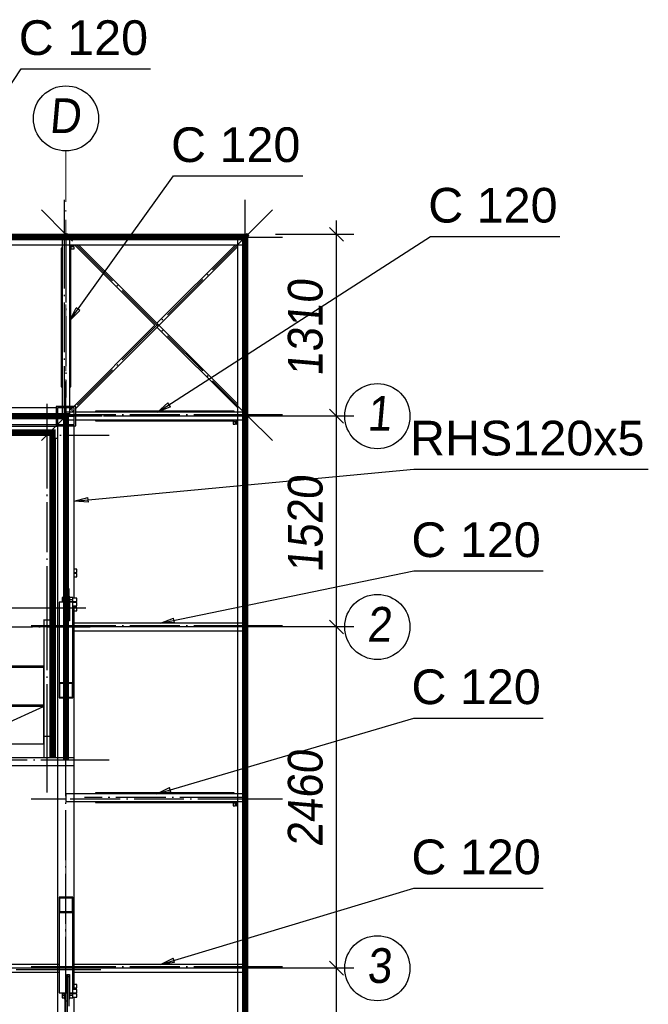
# Paper-space layout 'A0 Advance Steel' of a CAD drawing. Header units: millimetres. Extents: x 228 to 822, y 214 to 634.
# Tile 68 of 76: x 632 to 677, y 413 to 484. Entities that reach past the tile are written whole.
import ezdxf

# ---------------------------------------------------------------- set-up
doc = ezdxf.new("R2010")
doc.units = ezdxf.units.MM
doc.linetypes.add('1 1', pattern=[2, 1, -1])
doc.linetypes.add('ACAD_ISO04W100', pattern=[30, 24, -3, 0, -3])
doc.layers.get('0').update_dxf_attribs({"linetype": 'CONTINUOUS'})
for name, color, linetype in [('AS_Belki', 145, 'CONTINUOUS'), ('AS_Blachy', 30, 'CONTINUOUS'), ('AS_DIM_ON', 7, 'CONTINUOUS'), ('AS_Kraty', 9, 'CONTINUOUS'), ('AS_Schody', 253, 'CONTINUOUS'), ('AS_Sruby', 9, 'CONTINUOUS')]:
    doc.layers.add(name, color=color, linetype=linetype)
doc.styles.add('Arial', font='arial.ttf')
doc.styles.add('ARIAL_1', font='arial.ttf', dxfattribs={"width": 0.9, "oblique": 5})

# ---------------------------------------------------------------- blocks, each defined once
blk = doc.blocks.new('324ewdsczxzxcz')
at = {"linetype": 'ACAD_ISO04W100', "lineweight": 5, "ltscale": 0.2}
for p, q in [((358.229, 244.968, 54.54), (358.229, 340.131, 54.54)), ((378.311, 321.018, -2695.986), (283.147, 321.018, -2695.986)), ((378.311, 305.818, -2695.986), (283.147, 305.818, -2695.986)), ((378.311, 281.218, -8093.957), (283.147, 281.218, -8093.957))]:
    blk.add_line(p, q, dxfattribs=at)
for centre in [(358.229, 342.478, 54.54), (380.658, 321.018, -2695.986), (380.658, 305.818, -2695.986), (380.658, 281.218, -8093.957)]:
    blk.add_circle(centre, 2.347)
at = {"char_height": 2.5, "attachment_point": 1, "style": 'ARIAL_1'}
for s, insert in [('D', (357.007, 343.922, 54.54)), ('1', (379.903, 322.461, -2695.986)), ('2', (379.903, 307.261, -2695.986)), ('3', (379.903, 282.661, -8093.957))]:
    blk.add_mtext_dynamic_manual_height_columns(s, width=4.31573, gutter_width=12.5, heights=[0], dxfattribs=dict(at, insert=insert))

psp = doc.layouts.new('A0 Advance Steel')

# ---------------------------------------------------------------- linework, layer by layer
at = {"color": 0, "linetype": 'ByBlock', "lineweight": -2}
for p, q in [((635.353, 462.332), (635.8, 463.242)), ((636.071, 463.048), (635.353, 462.332)), ((636.071, 463.048), (635.8, 463.242)), ((641.664, 455.707), (642.415, 456.389)), ((642.595, 456.109), (642.415, 456.389)), ((642.595, 456.109), (641.664, 455.707)), ((635.678, 449.309), (636.658, 449.569)), ((636.689, 449.237), (635.678, 449.309)), ((636.689, 449.237), (636.658, 449.569)), ((641.878, 440.507), (642.824, 440.872)), ((642.891, 440.546), (642.824, 440.872)), ((642.891, 440.546), (641.878, 440.507)), ((641.628, 428.207), (642.54, 428.65)), ((642.635, 428.33), (641.628, 428.207)), ((642.635, 428.33), (642.54, 428.65)), ((641.878, 415.907), (642.788, 416.355)), ((642.884, 416.036), (641.878, 415.907)), ((642.884, 416.036), (642.788, 416.355))]:
    psp.add_line(p, q, dxfattribs=at)
at = {"color": 7}
for points in [[(620.153, 462.718), (631.848, 480.464), (641.168, 480.464)], [(635.353, 462.332), (642.819, 472.747), (652.138, 472.747)], [(641.664, 455.707), (661.343, 468.384), (670.663, 468.384)], [(635.678, 449.309), (660.134, 451.598), (677.024, 451.598)], [(641.878, 440.507), (660.134, 444.271), (669.454, 444.271)], [(641.628, 428.207), (660.134, 433.669), (669.454, 433.669)], [(641.878, 415.907), (660.134, 421.408), (669.454, 421.408)]]:
    psp.add_lwpolyline(points, dxfattribs=at)
at = {"linetype": '1 1', "transparency": 33554559, "const_width": 0.45, "elevation": 28346.772}
psp.add_lwpolyline([(647.977, 387.533), (567.179, 387.533), (567.179, 468.331), (647.977, 468.331)], close=True, dxfattribs=at)
at = {"linetype": '1 1', "transparency": 33554559, "const_width": 0.45}
for points, elevation in [([(595.278, 440.232), (595.278, 455.432), (635.078, 455.432), (635.078, 430.648)], 2220.134), ([(597.955, 454.257), (634.105, 454.257), (634.105, 430.812)], 2199.421)]:
    psp.add_lwpolyline(points, dxfattribs=dict(at, elevation=elevation))
at = {"elevation": -26147.296}
psp.add_lwpolyline([(598.039, 447.832), (627.524, 447.832), (627.524, 431.808), (633.448, 434.508)], dxfattribs=at)
at = {"layer": 'AS_Belki', "linetype": 'Continuous', "ltscale": 0.15}
for p, q in [((648.178, 468.532), (566.978, 468.532)), ((634.803, 468.532), (634.803, 456.132)), ((635.22, 468.532), (635.149, 468.603)), ((635.353, 456.132), (635.353, 468.532)), ((647.428, 468.532), (647.428, 387.332)), ((648.108, 468.603), (648.037, 468.532)), ((648.178, 455.707), (648.178, 468.532)), ((648.178, 468.391), (648.249, 468.461)), ((566.978, 467.782), (648.178, 467.782)), ((635.687, 467.782), (641.487, 461.982)), ((647.428, 456.324), (635.97, 467.782)), ((647.287, 467.782), (641.628, 462.124)), ((634.803, 467.54), (634.728, 467.54)), ((634.728, 467.54), (634.728, 466.923)), ((634.803, 467.504), (634.768, 467.504)), ((634.768, 466.958), (634.768, 467.504)), ((635.388, 467.445), (635.388, 466.958)), ((635.428, 466.923), (635.428, 467.445)), ((635.778, 455.991), (647.428, 467.641)), ((634.803, 466.923), (634.728, 466.923)), ((634.728, 466.923), (634.728, 457.551)), ((634.803, 466.958), (634.768, 466.958)), ((635.388, 466.958), (635.353, 466.958)), ((635.428, 466.923), (635.353, 466.923)), ((635.428, 457.551), (635.428, 466.923)), ((641.487, 461.982), (635.637, 456.132)), ((641.628, 461.841), (647.428, 456.041)), ((634.728, 457.551), (634.803, 457.551)), ((635.353, 457.551), (635.428, 457.551)), ((634.378, 456.032), (580.778, 456.032)), ((635.778, 456.132), (634.378, 456.132)), ((634.378, 456.132), (634.378, 454.732)), ((635.678, 456.032), (634.478, 456.032)), ((634.478, 456.032), (634.478, 454.832)), ((634.803, 456.032), (634.803, 455.432)), ((635.078, 456.032), (635.078, 455.707)), ((635.678, 455.707), (635.078, 455.707)), ((635.078, 455.707), (635.078, 455.157)), ((635.353, 455.432), (635.353, 456.032)), ((635.537, 456.032), (635.353, 455.849)), ((635.495, 455.707), (635.678, 455.891)), ((635.678, 454.832), (635.678, 456.032)), ((635.778, 454.732), (635.778, 456.132)), ((648.178, 455.707), (635.778, 455.707)), ((646.569, 455.782), (637.197, 455.782)), ((637.197, 455.782), (637.197, 455.707)), ((647.186, 455.782), (646.569, 455.782)), ((646.569, 455.707), (646.569, 455.782)), ((646.604, 455.742), (647.151, 455.742)), ((646.604, 455.707), (646.604, 455.742)), ((647.151, 455.707), (647.151, 455.742)), ((647.186, 455.707), (647.186, 455.782)), ((648.178, 455.157), (648.178, 455.707)), ((634.478, 455.432), (635.678, 455.432)), ((635.078, 455.157), (635.078, 454.832)), ((635.078, 455.157), (635.678, 455.157)), ((635.778, 455.157), (648.178, 455.157)), ((637.197, 455.157), (637.197, 455.082)), ((637.197, 455.082), (646.569, 455.082)), ((646.569, 455.082), (646.569, 455.157)), ((646.569, 455.082), (647.091, 455.082)), ((646.604, 455.122), (646.604, 455.157)), ((647.091, 455.122), (646.604, 455.122)), ((648.249, 455.503), (648.178, 455.574)), ((648.178, 440.507), (648.178, 455.157)), ((621.963, 454.832), (634.378, 454.832)), ((634.378, 454.732), (635.778, 454.732)), ((634.478, 454.832), (635.678, 454.832)), ((634.478, 454.732), (634.478, 401.132)), ((635.678, 442.308), (635.678, 454.732)), ((635.148, 442.012), (634.578, 442.012)), ((634.578, 442.012), (634.578, 436.232)), ((635.148, 440.676), (635.148, 442.012)), ((635.578, 442.012), (635.328, 442.012)), ((635.328, 442.012), (635.328, 440.676)), ((635.578, 436.232), (635.578, 442.012)), ((635.678, 441.996), (635.678, 442.068)), ((635.678, 414.108), (635.678, 441.757)), ((635.328, 440.676), (635.148, 440.676)), ((648.178, 440.507), (635.578, 440.507)), ((648.178, 439.957), (648.178, 440.507)), ((635.578, 439.957), (648.178, 439.957)), ((648.178, 428.207), (648.178, 439.957)), ((634.578, 436.232), (635.578, 436.232)), ((634.578, 436.232), (634.578, 435.116)), ((634.628, 436.177), (635.528, 436.177)), ((634.628, 435.171), (634.628, 436.177)), ((635.528, 436.177), (635.528, 435.171)), ((635.578, 435.116), (635.578, 436.232)), ((634.578, 435.116), (635.578, 435.116)), ((634.628, 435.171), (635.528, 435.171)), ((635.678, 430.808), (619.478, 430.808)), ((619.478, 430.258), (635.678, 430.258)), ((648.178, 428.207), (635.078, 428.207)), ((635.078, 428.207), (635.078, 427.657)), ((646.569, 428.282), (637.197, 428.282)), ((637.197, 428.282), (637.197, 428.207)), ((647.186, 428.282), (646.569, 428.282)), ((646.569, 428.207), (646.569, 428.282)), ((646.604, 428.242), (647.151, 428.242)), ((646.604, 428.207), (646.604, 428.242)), ((647.151, 428.207), (647.151, 428.242)), ((647.186, 428.207), (647.186, 428.282)), ((648.178, 427.657), (648.178, 428.207)), ((635.078, 427.657), (648.178, 427.657)), ((637.197, 427.657), (637.197, 427.582)), ((637.197, 427.582), (646.569, 427.582)), ((646.569, 427.582), (646.569, 427.657)), ((646.569, 427.582), (647.091, 427.582)), ((646.604, 427.622), (646.604, 427.657)), ((647.091, 427.622), (646.604, 427.622)), ((648.178, 415.907), (648.178, 427.657)), ((635.578, 420.749), (634.578, 420.749)), ((634.578, 420.749), (634.578, 419.632)), ((635.528, 420.693), (634.628, 420.693)), ((634.628, 419.688), (634.628, 420.693)), ((635.528, 420.693), (635.528, 419.688)), ((635.578, 419.632), (635.578, 420.749)), ((635.578, 419.632), (634.578, 419.632)), ((634.578, 419.632), (634.578, 413.852)), ((635.528, 419.688), (634.628, 419.688)), ((635.578, 413.852), (635.578, 419.632)), ((634.578, 415.907), (620.578, 415.907)), ((620.578, 415.357), (634.578, 415.357)), ((648.178, 415.907), (635.578, 415.907)), ((635.578, 415.357), (648.178, 415.357)), ((648.178, 415.357), (648.178, 415.907)), ((648.178, 400.707), (648.178, 415.357)), ((635.148, 415.188), (635.328, 415.188)), ((635.148, 413.852), (635.148, 415.188)), ((635.328, 415.188), (635.328, 413.852)), ((634.578, 413.852), (635.148, 413.852)), ((635.328, 413.852), (635.578, 413.852)), ((635.678, 413.796), (635.678, 413.868)), ((635.678, 401.132), (635.678, 413.557))]:
    psp.add_line(p, q, dxfattribs=at)
at = {"layer": 'AS_Belki', "color": 10, "linetype": 'ACAD_ISO04W100', "ltscale": 0.15}
for points in [[(634.963, 452.932), (634.963, 455.432), (634.963, 468.532), (634.963, 471.032)], [(647.977, 384.832), (647.977, 387.332), (647.977, 468.532), (647.977, 471.032)], [(649.946, 453.665), (648.178, 455.432), (635.078, 468.532), (633.311, 470.3)], [(649.946, 470.3), (648.178, 468.532), (635.078, 455.432), (633.311, 453.665)], [(564.478, 468.331), (566.978, 468.331), (648.178, 468.331), (650.678, 468.331)], [(635.078, 468.414), (635.078, 467.231), (635.078, 457.948), (635.078, 456.766)], [(635.078, 397.932), (635.078, 400.432), (635.078, 455.432), (635.078, 457.932)], [(637.578, 455.432), (635.078, 455.432), (580.078, 455.432), (577.578, 455.432)], [(632.578, 455.547), (635.078, 455.547), (648.178, 455.547), (650.678, 455.547)], [(635.078, 455.432), (635.078, 455.432), (635.078, 455.432), (635.078, 455.432)], [(648.06, 455.432), (646.877, 455.432), (637.594, 455.432), (636.412, 455.432)], [(635.078, 442.678), (635.078, 441.565), (635.078, 435.674), (635.078, 434.561)], [(617.378, 440.232), (619.878, 440.232), (634.328, 440.232), (636.828, 440.232)], [(632.578, 440.347), (635.078, 440.347), (648.178, 440.347), (650.678, 440.347)], [(616.978, 430.648), (619.478, 430.648), (635.678, 430.648), (638.178, 430.648)], [(650.678, 427.817), (648.178, 427.817), (635.078, 427.817), (632.578, 427.817)], [(648.06, 427.932), (646.877, 427.932), (637.594, 427.932), (636.412, 427.932)], [(635.078, 413.186), (635.078, 414.3), (635.078, 420.19), (635.078, 421.304)], [(637.578, 415.517), (635.078, 415.517), (619.878, 415.517), (617.378, 415.517)], [(632.578, 415.747), (635.078, 415.747), (648.178, 415.747), (650.678, 415.747)]]:
    psp.add_lwpolyline(points, dxfattribs=at)
at = {"layer": 'AS_Belki', "linetype": 'Continuous', "ltscale": 0.15, "extrusion": (-0.706942, 0.706942, 0.021586)}
for centre, start, end in [((-780.37, 2.542, -117.738), 91.23662, 271.23656), ((-780.37, 2.942, -136.26), 88.76344, 180)]:
    psp.add_arc(centre, 0.1, start, end, dxfattribs=at)
at = {"layer": 'AS_Belki', "linetype": 'Continuous', "ltscale": 0.15, "extrusion": (-0.706942, -0.706942, 0.021586)}
psp.add_arc((127.029, 17.045, -789.45), 0.1, 0, 180, dxfattribs=at)
at = {"layer": 'AS_Blachy', "linetype": 'Continuous', "ltscale": 0.15}
for p, q in [((635.158, 443.58), (634.998, 443.58)), ((634.998, 443.58), (634.998, 442.58)), ((635.158, 443.58), (635.158, 442.58)), ((635.318, 442.971), (635.158, 442.971)), ((635.318, 440.855), (635.318, 442.971)), ((635.158, 442.58), (634.998, 442.58)), ((634.998, 442.58), (634.998, 442.012)), ((635.158, 442.58), (635.158, 442.245)), ((635.158, 442.245), (635.158, 440.855)), ((635.158, 441.84), (635.148, 441.84)), ((635.158, 440.855), (635.318, 440.855)), ((635.158, 440.855), (635.158, 440.676)), ((635.318, 440.676), (635.318, 440.855)), ((633.478, 437.32), (633.448, 437.32)), ((633.448, 437.32), (633.448, 434.82)), ((633.448, 434.77), (633.448, 434.62)), ((633.448, 434.62), (633.478, 434.62)), ((633.478, 434.508), (633.448, 434.508)), ((633.448, 434.508), (633.448, 433.008)), ((633.448, 432.958), (633.448, 431.808)), ((633.448, 431.808), (633.478, 431.808)), ((635.158, 415.188), (635.158, 415.009)), ((635.318, 415.009), (635.158, 415.009)), ((635.158, 415.009), (635.158, 413.619)), ((635.318, 415.009), (635.318, 415.188)), ((635.318, 413.947), (635.318, 415.009)), ((634.998, 413.852), (634.998, 413.284)), ((635.148, 414.025), (635.158, 414.025)), ((635.318, 413.635), (635.318, 413.947)), ((634.998, 413.284), (635.158, 413.284)), ((634.998, 413.284), (634.998, 412.284)), ((635.158, 413.619), (635.158, 413.284)), ((635.158, 413.284), (635.158, 412.284)), ((635.318, 412.894), (635.318, 413.635))]:
    psp.add_line(p, q, dxfattribs=at)
at = {"layer": 'AS_DIM_ON', "color": 8}
for p, q in [((654.56, 455.432), (654.56, 469.532)), ((655.81, 468.532), (650.178, 468.532)), ((655.81, 455.432), (637.778, 455.432)), ((654.56, 440.232), (654.56, 455.432)), ((655.81, 440.232), (636.328, 440.232)), ((654.56, 415.632), (654.56, 440.232)), ((655.81, 415.632), (622.578, 415.632)), ((654.56, 400.432), (654.56, 415.632))]:
    psp.add_line(p, q, dxfattribs=at)
at = {"layer": 'AS_DIM_ON', "color": 8, "linetype": 'ByBlock', "lineweight": -2}
for p, q in [((655.06, 468.032), (654.06, 469.032)), ((655.06, 454.932), (654.06, 455.932)), ((654.06, 455.932), (655.06, 454.932)), ((655.06, 439.732), (654.06, 440.732)), ((654.06, 440.732), (655.06, 439.732)), ((655.06, 415.132), (654.06, 416.132)), ((654.06, 416.132), (655.06, 415.132))]:
    psp.add_line(p, q, dxfattribs=at)
at = {"layer": 'AS_Kraty', "linetype": 'Continuous', "ltscale": 0.15}
for p, q in [((633.93, 454.232), (621.43, 454.232)), ((633.93, 440.74), (633.93, 454.232)), ((633.53, 440.74), (633.91, 440.74)), ((633.91, 440.74), (633.93, 440.74)), ((633.448, 437.32), (621.508, 437.32)), ((621.53, 437.432), (633.478, 437.432)), ((621.508, 434.62), (633.448, 434.62)), ((633.448, 434.508), (621.508, 434.508)), ((633.448, 434.82), (633.448, 434.77)), ((633.448, 433.008), (633.448, 432.958)), ((621.508, 431.808), (633.448, 431.808))]:
    psp.add_line(p, q, dxfattribs=at)
at = {"layer": 'AS_Schody', "linetype": 'Continuous', "ltscale": 0.15}
for p, q in [((634.478, 454.682), (621.963, 454.682)), ((633.93, 453.832), (634.478, 453.832)), ((634.328, 453.822), (633.93, 453.822)), ((634.328, 440.769), (634.328, 453.822)), ((633.478, 440.769), (633.478, 432.332)), ((634.328, 440.769), (633.93, 440.769)), ((634.328, 432.332), (634.328, 440.769)), ((634.328, 432.332), (633.478, 432.332)), ((633.478, 432.332), (633.478, 430.812)), ((634.328, 430.812), (634.328, 432.332)), ((633.478, 430.812), (634.328, 430.812))]:
    psp.add_line(p, q, dxfattribs=at)
at = {"layer": 'AS_Schody', "color": 10, "linetype": 'ACAD_ISO04W100', "ltscale": 0.15}
for points in [[(633.701, 456.322), (633.701, 453.822), (633.701, 440.078), (633.701, 437.578)], [(618.878, 454.055), (621.378, 454.055), (635.678, 454.055), (638.178, 454.055)], [(633.701, 442.833), (633.701, 440.716), (633.701, 431.694), (633.701, 429.577)], [(618.878, 441.609), (621.378, 441.609), (634.008, 441.609), (636.508, 441.609)], [(633.701, 434.832), (633.701, 432.332), (633.701, 430.812), (633.701, 428.312)]]:
    psp.add_lwpolyline(points, dxfattribs=at)
at = {"layer": 'AS_Sruby', "linetype": 'Continuous', "ltscale": 0.15}
for p, q in [((635.456, 467.681), (635.456, 467.782)), ((635.668, 467.776), (635.668, 467.782)), ((635.668, 467.748), (635.668, 467.776)), ((635.668, 467.729), (635.668, 467.748)), ((635.353, 467.681), (635.456, 467.681)), ((635.456, 467.68), (635.353, 467.68)), ((635.353, 467.676), (635.456, 467.676)), ((635.456, 467.558), (635.353, 467.558)), ((635.353, 467.445), (635.456, 467.445)), ((635.456, 467.719), (635.668, 467.719)), ((635.456, 467.676), (635.456, 467.68)), ((635.456, 467.558), (635.456, 467.676)), ((635.668, 467.642), (635.456, 467.642)), ((635.456, 467.445), (635.456, 467.558)), ((635.456, 467.483), (635.668, 467.483)), ((635.668, 467.719), (635.668, 467.729)), ((635.668, 467.639), (635.668, 467.642)), ((635.668, 467.624), (635.668, 467.639)), ((635.668, 467.6), (635.668, 467.624)), ((635.668, 467.57), (635.668, 467.6)), ((635.668, 467.539), (635.668, 467.57)), ((635.668, 467.512), (635.668, 467.539)), ((635.668, 467.492), (635.668, 467.512)), ((635.668, 467.483), (635.668, 467.492)), ((647.091, 455.157), (647.091, 455.054)), ((647.091, 455.054), (647.204, 455.054)), ((647.129, 455.054), (647.129, 454.842)), ((647.204, 455.054), (647.204, 455.157)), ((647.204, 455.054), (647.322, 455.054)), ((647.288, 454.842), (647.288, 455.054)), ((647.322, 455.157), (647.322, 455.054)), ((647.322, 455.054), (647.326, 455.054)), ((647.326, 455.054), (647.326, 455.157)), ((647.327, 455.157), (647.327, 455.054)), ((647.327, 455.054), (647.428, 455.054)), ((647.365, 455.054), (647.365, 454.842)), ((647.129, 454.842), (647.138, 454.842)), ((647.138, 454.842), (647.158, 454.842)), ((647.158, 454.842), (647.185, 454.842)), ((647.185, 454.842), (647.217, 454.842)), ((647.217, 454.842), (647.246, 454.842)), ((647.246, 454.842), (647.27, 454.842)), ((647.27, 454.842), (647.285, 454.842)), ((647.285, 454.842), (647.288, 454.842)), ((647.365, 454.842), (647.375, 454.842)), ((647.375, 454.842), (647.394, 454.842)), ((647.394, 454.842), (647.422, 454.842)), ((647.422, 454.842), (647.428, 454.842)), ((635.858, 444.402), (635.678, 444.402)), ((635.858, 444.39), (635.858, 444.402)), ((635.858, 444.361), (635.858, 444.39)), ((635.858, 444.321), (635.858, 444.361)), ((635.858, 444.274), (635.858, 444.321)), ((635.678, 444.163), (635.858, 444.163)), ((635.858, 444.09), (635.678, 444.09)), ((635.678, 443.851), (635.858, 443.851)), ((635.858, 444.229), (635.858, 444.274)), ((635.858, 444.192), (635.858, 444.229)), ((635.858, 444.169), (635.858, 444.192)), ((635.858, 444.163), (635.858, 444.169)), ((635.858, 444.078), (635.858, 444.09)), ((635.858, 444.049), (635.858, 444.078)), ((635.858, 444.009), (635.858, 444.049)), ((635.858, 443.962), (635.858, 444.009)), ((635.858, 443.917), (635.858, 443.962)), ((635.858, 443.88), (635.858, 443.917)), ((635.858, 443.857), (635.858, 443.88)), ((635.858, 443.851), (635.858, 443.857)), ((634.958, 442.367), (634.808, 442.367)), ((634.808, 442.367), (634.808, 442.2)), ((634.958, 442.2), (634.808, 442.2)), ((634.808, 442.2), (634.808, 442.055)), ((634.998, 442.408), (634.958, 442.408)), ((634.958, 442.408), (634.958, 442.4)), ((634.958, 442.4), (634.958, 442.385)), ((634.958, 442.385), (634.958, 442.362)), ((634.958, 442.362), (634.958, 442.333)), ((634.958, 442.333), (634.958, 442.297)), ((634.958, 442.297), (634.958, 442.258)), ((634.958, 442.258), (634.958, 442.216)), ((634.958, 442.216), (634.958, 442.173)), ((635.358, 442.408), (635.318, 442.408)), ((635.358, 442.4), (635.358, 442.408)), ((635.358, 442.385), (635.358, 442.4)), ((635.358, 442.362), (635.358, 442.385)), ((635.573, 442.365), (635.358, 442.365)), ((635.358, 442.333), (635.358, 442.362)), ((635.358, 442.297), (635.358, 442.333)), ((635.358, 442.258), (635.358, 442.297)), ((635.358, 442.216), (635.358, 442.258)), ((635.358, 442.173), (635.358, 442.216)), ((635.573, 442.2), (635.358, 442.2)), ((635.573, 442.2), (635.573, 442.365)), ((635.858, 442.308), (635.573, 442.308)), ((635.573, 442.053), (635.573, 442.2)), ((635.858, 442.295), (635.858, 442.308)), ((635.858, 442.267), (635.858, 442.295)), ((635.858, 442.226), (635.858, 442.267)), ((635.858, 442.18), (635.858, 442.226)), ((635.858, 442.135), (635.858, 442.18)), ((634.958, 442.055), (634.808, 442.055)), ((634.808, 442.055), (634.808, 442.012)), ((634.958, 442.173), (634.958, 442.13)), ((634.958, 442.13), (634.958, 442.096)), ((634.998, 442.096), (634.958, 442.096)), ((634.958, 442.096), (634.958, 442.089)), ((634.958, 442.089), (634.958, 442.073)), ((634.958, 442.073), (634.958, 442.05)), ((634.958, 442.05), (634.958, 442.021)), ((634.958, 442.021), (634.958, 442.013)), ((635.358, 442.096), (635.318, 442.096)), ((635.318, 441.657), (635.328, 441.657)), ((635.358, 442.13), (635.358, 442.173)), ((635.358, 442.096), (635.358, 442.13)), ((635.358, 442.089), (635.358, 442.096)), ((635.358, 442.073), (635.358, 442.089)), ((635.358, 442.05), (635.358, 442.073)), ((635.573, 442.053), (635.358, 442.053)), ((635.358, 442.021), (635.358, 442.05)), ((635.358, 442.013), (635.358, 442.021)), ((635.573, 442.068), (635.858, 442.068)), ((635.573, 442.012), (635.573, 442.053)), ((635.858, 441.996), (635.578, 441.996)), ((635.578, 441.757), (635.858, 441.757)), ((635.858, 441.999), (635.678, 441.999)), ((635.858, 441.634), (635.678, 441.634)), ((635.858, 442.098), (635.858, 442.135)), ((635.858, 442.074), (635.858, 442.098)), ((635.858, 442.068), (635.858, 442.074)), ((635.858, 441.997), (635.858, 441.999)), ((635.858, 441.996), (635.858, 441.997)), ((635.858, 441.984), (635.858, 441.996)), ((635.858, 441.955), (635.858, 441.984)), ((635.858, 441.914), (635.858, 441.955)), ((635.858, 441.868), (635.858, 441.914)), ((635.858, 441.823), (635.858, 441.868)), ((635.858, 441.786), (635.858, 441.823)), ((635.858, 441.763), (635.858, 441.786)), ((635.858, 441.757), (635.858, 441.763)), ((635.858, 441.632), (635.858, 441.634)), ((635.858, 441.612), (635.858, 441.632)), ((635.858, 441.578), (635.858, 441.612)), ((635.858, 441.534), (635.858, 441.578)), ((635.858, 441.487), (635.858, 441.534)), ((635.858, 441.444), (635.858, 441.487)), ((635.678, 441.397), (635.858, 441.397)), ((635.858, 441.413), (635.858, 441.444)), ((635.858, 441.397), (635.858, 441.413)), ((647.091, 427.657), (647.091, 427.554)), ((647.091, 427.554), (647.204, 427.554)), ((647.129, 427.554), (647.129, 427.342)), ((647.129, 427.342), (647.138, 427.342)), ((647.138, 427.342), (647.158, 427.342)), ((647.158, 427.342), (647.185, 427.342)), ((647.185, 427.342), (647.217, 427.342)), ((647.204, 427.554), (647.204, 427.657)), ((647.204, 427.554), (647.322, 427.554)), ((647.217, 427.342), (647.246, 427.342)), ((647.246, 427.342), (647.27, 427.342)), ((647.27, 427.342), (647.285, 427.342)), ((647.285, 427.342), (647.288, 427.342)), ((647.288, 427.342), (647.288, 427.554)), ((647.322, 427.657), (647.322, 427.554)), ((647.322, 427.554), (647.326, 427.554)), ((647.326, 427.554), (647.326, 427.657)), ((647.327, 427.657), (647.327, 427.554)), ((647.327, 427.554), (647.428, 427.554)), ((647.365, 427.554), (647.365, 427.342)), ((647.365, 427.342), (647.375, 427.342)), ((647.375, 427.342), (647.394, 427.342)), ((647.394, 427.342), (647.422, 427.342)), ((647.422, 427.342), (647.428, 427.342)), ((634.808, 413.852), (634.808, 413.809)), ((634.808, 413.809), (634.958, 413.809)), ((634.808, 413.809), (634.808, 413.664)), ((634.958, 413.852), (634.958, 413.844)), ((634.958, 413.844), (634.958, 413.814)), ((634.958, 413.814), (634.958, 413.791)), ((634.958, 413.791), (634.958, 413.776)), ((635.328, 414.208), (635.318, 414.208)), ((635.358, 413.844), (635.358, 413.852)), ((635.358, 413.814), (635.358, 413.844)), ((635.358, 413.791), (635.358, 413.814)), ((635.358, 413.811), (635.573, 413.811)), ((635.358, 413.776), (635.358, 413.791)), ((635.573, 413.811), (635.573, 413.852)), ((635.573, 413.664), (635.573, 413.811)), ((635.858, 413.796), (635.573, 413.796)), ((635.858, 414.108), (635.578, 414.108)), ((635.578, 413.868), (635.858, 413.868)), ((635.858, 414.468), (635.678, 414.468)), ((635.678, 414.231), (635.858, 414.231)), ((635.678, 413.866), (635.858, 413.866)), ((635.858, 414.452), (635.858, 414.468)), ((635.858, 414.42), (635.858, 414.452)), ((635.858, 414.377), (635.858, 414.42)), ((635.858, 414.331), (635.858, 414.377)), ((635.858, 414.287), (635.858, 414.331)), ((635.858, 414.252), (635.858, 414.287)), ((635.858, 414.233), (635.858, 414.252)), ((635.858, 414.231), (635.858, 414.233)), ((635.858, 414.102), (635.858, 414.108)), ((635.858, 414.079), (635.858, 414.102)), ((635.858, 414.042), (635.858, 414.079)), ((635.858, 413.996), (635.858, 414.042)), ((635.858, 413.95), (635.858, 413.996)), ((635.858, 413.909), (635.858, 413.95)), ((635.858, 413.881), (635.858, 413.909)), ((635.858, 413.868), (635.858, 413.881)), ((635.858, 413.868), (635.858, 413.868)), ((635.858, 413.866), (635.858, 413.868)), ((635.858, 413.79), (635.858, 413.796)), ((635.858, 413.767), (635.858, 413.79)), ((634.958, 413.664), (634.808, 413.664)), ((634.808, 413.664), (634.808, 413.497)), ((634.808, 413.497), (634.958, 413.497)), ((634.958, 413.776), (634.958, 413.769)), ((634.958, 413.769), (634.998, 413.769)), ((634.958, 413.769), (634.958, 413.734)), ((634.958, 413.734), (634.958, 413.691)), ((634.958, 413.691), (634.958, 413.648)), ((634.958, 413.648), (634.958, 413.606)), ((634.958, 413.606), (634.958, 413.567)), ((634.958, 413.567), (634.958, 413.532)), ((634.958, 413.532), (634.958, 413.502)), ((634.958, 413.502), (634.958, 413.479)), ((634.958, 413.479), (634.958, 413.464)), ((634.958, 413.464), (634.958, 413.457)), ((634.958, 413.457), (634.998, 413.457)), ((635.318, 413.769), (635.358, 413.769)), ((635.318, 413.457), (635.358, 413.457)), ((635.358, 413.769), (635.358, 413.776)), ((635.358, 413.734), (635.358, 413.769)), ((635.358, 413.691), (635.358, 413.734)), ((635.358, 413.648), (635.358, 413.691)), ((635.573, 413.664), (635.358, 413.664)), ((635.358, 413.606), (635.358, 413.648)), ((635.358, 413.567), (635.358, 413.606)), ((635.358, 413.532), (635.358, 413.567)), ((635.358, 413.502), (635.358, 413.532)), ((635.358, 413.479), (635.358, 413.502)), ((635.358, 413.499), (635.573, 413.499)), ((635.358, 413.464), (635.358, 413.479)), ((635.358, 413.457), (635.358, 413.464)), ((635.573, 413.499), (635.573, 413.664)), ((635.573, 413.557), (635.858, 413.557)), ((635.858, 413.73), (635.858, 413.767)), ((635.858, 413.685), (635.858, 413.73)), ((635.858, 413.638), (635.858, 413.685)), ((635.858, 413.598), (635.858, 413.638)), ((635.858, 413.569), (635.858, 413.598)), ((635.858, 413.557), (635.858, 413.569))]:
    psp.add_line(p, q, dxfattribs=at)

# ---------------------------------------------------------------- block references
psp.add_blockref('324ewdsczxzxcz', (276.849, 134.414, 14576.542))

# ---------------------------------------------------------------- texts
at = {"color": 7, "style": 'Arial'}
for s, p in [('C 120', (631.674, 481.464)), ('C 120', (642.645, 473.747)), ('C 120', (661.169, 469.384)), ('RHS120x5', (659.86, 452.598)), ('C 120', (659.96, 445.271)), ('C 120', (659.96, 434.669)), ('C 120', (659.96, 422.408))]:
    psp.add_text(s, height=2.5, dxfattribs=at).set_placement(p)
at = {"layer": 'AS_DIM_ON', "color": 9, "style": 'ARIAL_1', "oblique": 5, "width": 0.9}
for s, p in [('1310', (653.56, 458.278)), ('1520', (653.56, 444.128)), ('2460', (653.56, 424.353))]:
    psp.add_text(s, height=2.5, rotation=90, dxfattribs=at).set_placement(p)

doc.saveas('drawing.dxf')
